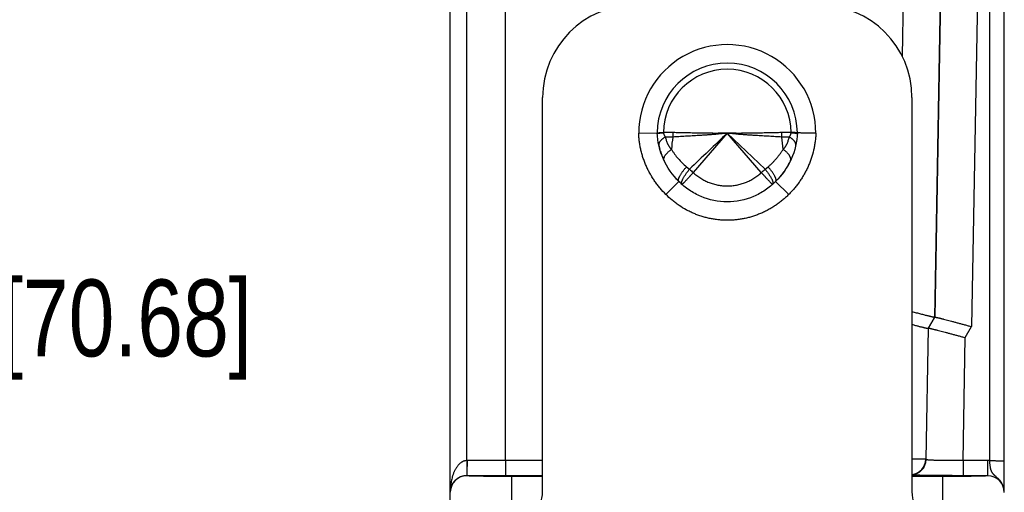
# Model space of a CAD drawing. Header units: inches. Extents: x 0.2 to 16.8, y 0.1 to 10.8.
# Tile 25 of 27: x 8.451 to 10.051, y 8.487 to 9.255. Entities that reach past the tile are written whole.
import ezdxf

# ---------------------------------------------------------------- set-up
doc = ezdxf.new("R2010")
doc.units = ezdxf.units.IN
doc.header["$LTSCALE"] = 0.935
doc.header["$MEASUREMENT"] = 0
doc.layers.get('0').update_dxf_attribs({"linetype": 'CONTINUOUS'})
doc.layers.add('DIMENSIONS', color=7, linetype='CONTINUOUS')
doc.styles.get("Standard").update_dxf_attribs({"font": 'txt', "width": 0.8})
doc.dimstyles.new('DIMSTYLE_1', dxfattribs={"dimtxt": 0.125, "dimasz": 0.18, "dimexe": 0.18, "dimexo": 0.0625, "dimgap": 0.09, "dimtad": 0, "dimtih": 1, "dimtoh": 1, "dimdec": 3, "dimzin": 4, "dimdsep": 46, "dimtxsty": 'STANDARD', "dimblk": '_FILLED', "dimblk1": '_FILLED', "dimblk2": '_FILLED', "dimcen": 0.09, "dimadec": 0, "dimazin": 0, "dimtp": 0.01, "dimtm": 0.01, "dimtfac": 1, "dimtdec": 3, "dimtofl": 0, "dimtmove": 0, "dimatfit": 3, "dimldrblk": '_FILLED', "dimfxl": 1, "dimtolj": 1, "dimtzin": 4, "dimarcsym": 0})

# ---------------------------------------------------------------- blocks, each defined once
blk = doc.blocks.new('_FILLED')
at = {"color": 0, "linetype": 'BYBLOCK'}
blk.add_solid([(0, 0), (-1, 0.1736), (-1, -0.1736)], dxfattribs=at)
blk = doc.blocks.new('*D1')
at = {"layer": 'DIMENSIONS', "color": 2, "linetype": 'CONTINUOUS'}
for p, q in [((9.1786, 10.1618), (8.2757, 10.1618)), ((8.4007, 10.1618), (8.4007, 8.8954)), ((8.4007, 7.3791), (8.4007, 8.6454)), ((9.1882, 7.3791), (8.2757, 7.3791))]:
    blk.add_line(p, q, dxfattribs=at)
at = {"layer": 'DIMENSIONS', "color": 2, "linetype": 'CONTINUOUS', "xscale": 0.18, "yscale": 0.18, "zscale": 0.18}
for p, rotation in [((8.4007, 10.1618), 90), ((8.4007, 7.3791), 270)]:
    blk.add_blockref('_FILLED', p, dxfattribs=dict(at, rotation=rotation))
at = {"layer": 'DIMENSIONS', "color": 2, "linetype": 'CONTINUOUS', "insert": (8.4007, 8.8329), "char_height": 0.125, "width": 1.325, "attachment_point": 2, "line_spacing_factor": 0.9}
blk.add_mtext('2.783{\\Ftxt.shx;\\W1.000000;\\H0.125000; }[70.68]', dxfattribs=at)

msp = doc.modelspace()

# ---------------------------------------------------------------- linework, layer by layer
at = {"color": 7, "linetype": 'CONTINUOUS'}
for p, q in [((10.0271, 8.5385), (10.0271, 10.1618)), ((9.1507, 8.4536), (9.1507, 10.1348)), ((10.0507, 8.487), (10.0507, 10.1382)), ((9.9004, 10.0979), (9.8847, 9.1961)), ((9.9604, 10.098), (9.9373, 8.7713)), ((9.1775, 8.5386), (9.1775, 10.0881)), ((9.2407, 8.5386), (9.2407, 10.0881)), ((9.9609, 10.0881), (9.9379, 8.7718)), ((10.0209, 10.0881), (9.9976, 8.7563)), ((9.3007, 8.4878), (9.3007, 9.1288)), ((9.9007, 9.1288), (9.9007, 8.4878)), ((9.4569, 9.0707), (9.4869, 9.0712)), ((9.497, 9.0719), (9.497, 9.0716)), ((9.5128, 9.0717), (9.497, 9.0716)), ((9.6007, 9.0708), (9.5454, 9.0067)), ((9.6621, 9.0122), (9.6007, 9.0708)), ((9.656, 9.0067), (9.6007, 9.0708)), ((9.7045, 9.0716), (9.6887, 9.0717)), ((9.7045, 9.0716), (9.7045, 9.0719)), ((9.5346, 9.016), (9.5394, 9.0122)), ((9.6621, 9.0122), (9.6669, 9.016)), ((9.5222, 8.9923), (9.501, 8.9711)), ((9.7005, 8.9711), (9.6793, 8.9923)), ((9.927, 8.7535), (9.9373, 8.7713)), ((9.9276, 8.7539), (9.9379, 8.7718)), ((9.9379, 8.7718), (9.9373, 8.7713)), ((9.927, 8.7535), (9.9232, 8.5407)), ((9.9238, 8.5401), (9.9276, 8.7539)), ((9.9276, 8.7539), (9.927, 8.7535)), ((9.9873, 8.7384), (9.9976, 8.7563)), ((9.9838, 8.5386), (9.9873, 8.7384)), ((9.1775, 8.5386), (9.1776, 8.5172)), ((9.3007, 8.5386), (9.178, 8.5386)), ((9.2407, 8.5386), (9.2405, 8.514)), ((9.9232, 8.5407), (9.9008, 8.541)), ((9.9238, 8.5401), (9.9232, 8.5407)), ((10.0237, 8.5386), (9.9838, 8.5386)), ((9.9838, 8.5386), (9.9838, 8.514)), ((10.0237, 8.5386), (10.0237, 8.514)), ((9.1777, 8.514), (9.1777, 8.514)), ((9.3007, 8.514), (9.1777, 8.514)), ((9.2507, 8.4528), (9.2507, 8.5127)), ((9.3007, 8.5127), (9.2507, 8.5127)), ((9.9507, 8.5127), (9.9007, 8.5127)), ((9.9507, 8.4528), (9.9507, 8.5127)), ((10.0237, 8.514), (9.9838, 8.514))]:
    msp.add_line(p, q, dxfattribs=at)
for centre, radius, start, end in [((9.4507, 9.1288), 0.15, 90, 180), ((9.7507, 9.1288), 0.15, 0, 90), ((9.6007, 9.0708), 0.1439, 359.9465, 180.0535), ((9.6007, 9.0708), 0.1139, 0.1866, 179.8134), ((9.6007, 9.0708), 0.1038, 0.6031, 179.3969), ((9.4604, 9.0721), 0.0525, 351.5667, 359.4798), ((26.462, -8.6372), 24.4515, 133.59687, 133.79573), ((9.7411, 9.0721), 0.0525, 180.5196, 188.4331), ((9.676, 9.0365), 0.1661, 170.3085, 177.2269), ((9.5254, 9.0365), 0.1662, 2.7729, 9.6912), ((9.4955, 9.052), 0.00606, 186.7251, 192.8095), ((9.6026, 9.0764), 0.116, 192.8209, 194.5146), ((9.6033, 9.0765), 0.1166, 194.5138, 195.5189), ((9.6039, 9.0767), 0.1173, 195.521, 199.2711), ((9.6042, 9.0768), 0.1176, 199.2694, 199.9077), ((9.706, 9.052), 0.00604, 347.1818, 353.3038), ((9.604, 9.0767), 0.1174, 199.9062, 203.7669), ((9.5029, 9.0282), 0.00525, 199.0126, 205.6727), ((9.5958, 9.0776), 0.1192, 331.1093, 332.907), ((9.6985, 9.0282), 0.00525, 334.3349, 340.9489), ((9.7061, 9.1908), 0.2444, 226.9755, 228.8882), ((9.4957, 9.1905), 0.244, 311.1086, 313.0247), ((9.5934, 9.079), 0.122, 320.1555, 322.8769), ((9.5934, 9.0791), 0.1221, 322.8765, 324.511), ((9.5936, 9.0789), 0.1218, 324.5104, 326.9797), ((9.5941, 9.0786), 0.1212, 326.9799, 328.7195), ((9.5949, 9.0781), 0.1203, 328.7184, 331.1086), ((9.6078, 9.0788), 0.1217, 219.8731, 221.2218), ((9.6071, 9.0782), 0.1208, 221.2175, 225.338), ((9.6025, 9.0718), 0.113, 224.7499, 228.2711), ((9.599, 9.0718), 0.113, 311.7171, 315.2501), ((9.5285, 8.9889), 0.00187, 218.5538, 226.9919), ((9.6033, 9.0727), 0.1142, 228.2868, 228.7639), ((9.5285, 8.9889), 0.00184, 227.0027, 228.2866), ((9.5982, 9.0727), 0.1142, 311.2305, 311.7231), ((9.673, 8.9889), 0.00187, 311.7597, 321.4183), ((9.178, 8.4746), 0.064, 90.0383, 90.4445), ((9.8982, 8.5411), 0.025, 275.7489, 358.9622), ((9.8988, 8.5405), 0.025, 274.3619, 358.9623), ((10.0237, 8.4866), 0.052, 86.2735, 90.0003), ((9.1777, 8.487), 0.027, 89.9952, 177.9336), ((10.0237, 8.487), 0.027, 359.9667, 89.9666), ((10.0237, 8.487), 0.027, 0.1214, 90.005), ((9.1777, 8.487), 0.027, 177.9369, 179.9995), ((9.2507, 8.4878), 0.05, 270, 360), ((9.9507, 8.4878), 0.05, 180, 270)]:
    msp.add_arc(centre, radius, start, end, dxfattribs=at)
for points, knots in [([(9.501, 8.9711), (9.4977, 8.9743), (9.493, 8.9795), (9.4872, 8.9867), (9.4831, 8.9924), (9.4792, 8.9982), (9.4757, 9.0042), (9.4724, 9.0103), (9.4694, 9.0166), (9.4667, 9.0231), (9.4643, 9.0296), (9.4622, 9.0363), (9.4605, 9.043), (9.4591, 9.0499), (9.458, 9.0568), (9.4572, 9.0637), (9.4569, 9.0683), (9.4569, 9.0707)], [0, 0, 0, 0, 0.124972, 0.187473, 0.249976, 0.312478, 0.37498, 0.437482, 0.499985, 0.562487, 0.624989, 0.687491, 0.749993, 0.812495, 0.874996, 0.9375, 1, 1, 1, 1]), ([(9.4869, 9.0712), (9.4869, 9.0712), (9.4869, 9.0712), (9.4869, 9.0712), (9.4869, 9.0712), (9.4869, 9.0712), (9.4869, 9.0712), (9.4869, 9.0712), (9.4869, 9.0712), (9.4869, 9.0712), (9.4869, 9.0712), (9.4869, 9.0712), (9.4869, 9.0712), (9.4869, 9.0712), (9.4869, 9.0712), (9.487, 9.0712), (9.487, 9.0712), (9.4871, 9.0713), (9.4871, 9.0713), (9.4872, 9.0713), (9.4873, 9.0713), (9.4874, 9.0713), (9.4875, 9.0713), (9.4877, 9.0714), (9.4879, 9.0714), (9.4881, 9.0714), (9.4884, 9.0714), (9.4886, 9.0714), (9.489, 9.0715), (9.4895, 9.0715), (9.4902, 9.0716), (9.491, 9.0716), (9.4918, 9.0717), (9.4927, 9.0717), (9.4937, 9.0718), (9.4947, 9.0718), (9.4958, 9.0718), (9.4966, 9.0719), (9.497, 9.0719)], [0, 0, 0, 0, 0.000021, 0.000082, 0.000184, 0.000326, 0.000507, 0.000727, 0.001279, 0.001979, 0.002822, 0.003804, 0.004921, 0.007547, 0.010677, 0.01429, 0.018372, 0.022919, 0.027943, 0.033453, 0.039456, 0.052957, 0.06847, 0.086001, 0.105537, 0.12706, 0.150553, 0.175999, 0.203381, 0.26388, 0.331893, 0.40723, 0.489683, 0.579024, 0.675009, 0.777364, 0.885806, 1, 1, 1, 1]), ([(9.4869, 9.07), (9.4869, 9.07), (9.4869, 9.0701), (9.487, 9.0701), (9.4871, 9.0701), (9.4871, 9.0702), (9.4872, 9.0702), (9.4874, 9.0703), (9.4875, 9.0703), (9.4878, 9.0704), (9.4881, 9.0705), (9.4885, 9.0706), (9.4891, 9.0706), (9.4897, 9.0707), (9.4904, 9.0708), (9.4914, 9.071), (9.4929, 9.0712), (9.4949, 9.0714), (9.4962, 9.0715), (9.497, 9.0716)], [0, 0, 0, 0, 0.004659, 0.010681, 0.018313, 0.027673, 0.03882, 0.051786, 0.066584, 0.083225, 0.122024, 0.16814, 0.221489, 0.281949, 0.349379, 0.42361, 0.591702, 0.784501, 1, 1, 1, 1]), ([(9.5222, 8.9923), (9.5118, 9.0026), (9.4944, 9.0274), (9.4874, 9.0568), (9.4869, 9.0712)], [0, 0, 0, 0, 0.499896, 1, 1, 1, 1]), ([(9.4869, 9.07), (9.4869, 9.07), (9.4869, 9.07), (9.4869, 9.07), (9.4869, 9.07)], [0, 0, 0, 0, 0.241943, 1, 1, 1, 1]), ([(9.497, 9.0716), (9.497, 9.0712), (9.4971, 9.0705), (9.4974, 9.0695), (9.4978, 9.0685), (9.4982, 9.0676), (9.4986, 9.0668), (9.4993, 9.0657), (9.4998, 9.065), (9.5002, 9.0645)], [0, 0, 0, 0, 0.139277, 0.27466, 0.405299, 0.531303, 0.653251, 0.771669, 1, 1, 1, 1]), ([(9.6007, 9.0708), (9.5988, 9.0706), (9.5949, 9.0701), (9.5891, 9.0696), (9.5833, 9.069), (9.5775, 9.0685), (9.5717, 9.0681), (9.566, 9.0677), (9.5603, 9.0673), (9.5528, 9.0668), (9.5436, 9.0663), (9.5329, 9.0657), (9.5224, 9.0651), (9.5156, 9.0647), (9.5123, 9.0644)], [0, 0, 0, 0, 0.066092, 0.132106, 0.197947, 0.263533, 0.32878, 0.393603, 0.457917, 0.521636, 0.646956, 0.768895, 0.886791, 1, 1, 1, 1]), ([(9.6007, 9.0708), (9.5969, 9.0707), (9.5891, 9.0705), (9.5775, 9.0705), (9.5661, 9.0706), (9.5548, 9.0708), (9.5438, 9.071), (9.5332, 9.0713), (9.5229, 9.0715), (9.5161, 9.0716), (9.5128, 9.0717)], [0, 0, 0, 0, 0.132613, 0.264486, 0.394892, 0.523102, 0.648406, 0.770105, 0.88752, 1, 1, 1, 1]), ([(9.6887, 9.0717), (9.6854, 9.0716), (9.6786, 9.0715), (9.6683, 9.0713), (9.6576, 9.071), (9.6467, 9.0708), (9.6354, 9.0706), (9.624, 9.0705), (9.6124, 9.0705), (9.6046, 9.0707), (9.6007, 9.0708)], [0, 0, 0, 0, 0.11248, 0.229895, 0.351594, 0.476898, 0.605108, 0.735514, 0.867387, 1, 1, 1, 1]), ([(9.6892, 9.0644), (9.6859, 9.0647), (9.6791, 9.0651), (9.6686, 9.0657), (9.6579, 9.0663), (9.6487, 9.0668), (9.6412, 9.0673), (9.6355, 9.0677), (9.6298, 9.0681), (9.624, 9.0685), (9.6182, 9.069), (9.6124, 9.0696), (9.6066, 9.0701), (9.6027, 9.0706), (9.6007, 9.0708)], [0, 0, 0, 0, 0.113209, 0.231105, 0.353044, 0.478364, 0.542083, 0.606397, 0.67122, 0.736467, 0.802053, 0.867894, 0.933908, 1, 1, 1, 1]), ([(9.7146, 9.0712), (9.7141, 9.0568), (9.7071, 9.0274), (9.6897, 9.0026), (9.6793, 8.9923)], [0, 0, 0, 0, 0.500104, 1, 1, 1, 1]), ([(9.7446, 9.0707), (9.7446, 9.0683), (9.7443, 9.0637), (9.7435, 9.0568), (9.7424, 9.0499), (9.7405, 9.0408), (9.738, 9.0318), (9.7348, 9.0231), (9.7321, 9.0166), (9.7291, 9.0103), (9.7258, 9.0042), (9.7223, 8.9982), (9.7184, 8.9924), (9.7143, 8.9867), (9.7099, 8.9813), (9.7053, 8.9761), (9.7021, 8.9727), (9.7005, 8.9711)], [0, 0, 0, 0, 0.0625, 0.125004, 0.187505, 0.250008, 0.374977, 0.437479, 0.499981, 0.562484, 0.624986, 0.687488, 0.749991, 0.812493, 0.874995, 0.9375, 1, 1, 1, 1]), ([(9.7013, 9.0645), (9.7015, 9.0648), (9.7019, 9.0653), (9.7024, 9.066), (9.7029, 9.0668), (9.7033, 9.0676), (9.7037, 9.0684), (9.7039, 9.069), (9.7041, 9.0695), (9.7042, 9.07), (9.7043, 9.0705), (9.7044, 9.071), (9.7045, 9.0714), (9.7045, 9.0716)], [0, 0, 0, 0, 0.112954, 0.228361, 0.346731, 0.468662, 0.594691, 0.659408, 0.725312, 0.792422, 0.860693, 0.929973, 1, 1, 1, 1]), ([(9.7146, 9.0712), (9.7146, 9.0712), (9.7146, 9.0712), (9.7146, 9.0712), (9.7146, 9.0712), (9.7146, 9.0712), (9.7146, 9.0712), (9.7146, 9.0712), (9.7146, 9.0712), (9.7146, 9.0712), (9.7146, 9.0712), (9.7146, 9.0712), (9.7146, 9.0712), (9.7145, 9.0712), (9.7145, 9.0712), (9.7145, 9.0712), (9.7144, 9.0712), (9.7144, 9.0713), (9.7143, 9.0713), (9.7141, 9.0713), (9.714, 9.0713), (9.7138, 9.0713), (9.7136, 9.0714), (9.7134, 9.0714), (9.713, 9.0714), (9.7126, 9.0715), (9.712, 9.0715), (9.7113, 9.0716), (9.7105, 9.0716), (9.7097, 9.0717), (9.7089, 9.0717), (9.7083, 9.0718), (9.7078, 9.0718), (9.7073, 9.0718), (9.7068, 9.0719), (9.7062, 9.0719), (9.7055, 9.0719), (9.7049, 9.0719), (9.7045, 9.0719)], [0, 0, 0, 0, 0.000026, 0.000088, 0.000187, 0.000322, 0.0007, 0.00122, 0.00188, 0.002677, 0.003611, 0.004677, 0.007203, 0.010243, 0.013785, 0.017821, 0.022346, 0.027364, 0.038894, 0.052427, 0.067971, 0.085526, 0.105079, 0.126617, 0.150124, 0.202984, 0.263524, 0.331584, 0.406959, 0.489446, 0.578861, 0.626111, 0.67499, 0.725435, 0.777398, 0.830864, 0.885817, 1, 1, 1, 1]), ([(9.7045, 9.0716), (9.7053, 9.0715), (9.7066, 9.0714), (9.7086, 9.0712), (9.7101, 9.071), (9.7111, 9.0708), (9.7118, 9.0707), (9.7124, 9.0706), (9.7129, 9.0706), (9.7134, 9.0705), (9.7137, 9.0704), (9.714, 9.0703), (9.7141, 9.0703), (9.7142, 9.0702), (9.7144, 9.0702), (9.7144, 9.0701), (9.7145, 9.0701), (9.7146, 9.0701), (9.7146, 9.07), (9.7146, 9.07)], [0, 0, 0, 0, 0.215653, 0.408563, 0.576725, 0.650974, 0.71841, 0.778864, 0.832195, 0.878281, 0.917037, 0.933651, 0.948421, 0.961355, 0.972468, 0.981792, 0.989386, 0.995371, 1, 1, 1, 1]), ([(9.7446, 9.0707), (9.7444, 9.0707), (9.7439, 9.0707), (9.7432, 9.0706), (9.7426, 9.0706), (9.7421, 9.0706), (9.7417, 9.0706), (9.7413, 9.0706), (9.7408, 9.0706), (9.7402, 9.0706), (9.7395, 9.0707), (9.7389, 9.0707), (9.7384, 9.0707), (9.738, 9.0707), (9.7371, 9.0708), (9.7362, 9.0708), (9.7352, 9.0708), (9.7343, 9.0708), (9.7334, 9.0708), (9.7325, 9.0708), (9.7316, 9.0709), (9.7305, 9.0709), (9.7292, 9.0709), (9.728, 9.0709), (9.7268, 9.071), (9.7253, 9.071), (9.7235, 9.071), (9.7215, 9.071), (9.7198, 9.0711), (9.7183, 9.0711), (9.717, 9.0711), (9.7161, 9.0711), (9.7156, 9.0712), (9.7152, 9.0712), (9.715, 9.0712), (9.7148, 9.0712), (9.7147, 9.0712), (9.7146, 9.0712)], [0, 0, 0, 0, 0.024527, 0.049056, 0.073562, 0.085796, 0.098013, 0.110211, 0.122392, 0.146704, 0.17094, 0.195079, 0.207103, 0.219094, 0.242972, 0.29027, 0.313665, 0.33687, 0.38266, 0.405216, 0.427528, 0.471367, 0.514071, 0.555537, 0.595665, 0.634359, 0.707073, 0.77298, 0.831444, 0.881902, 0.923866, 0.956932, 0.970026, 0.980782, 0.989175, 0.995184, 1, 1, 1, 1]), ([(9.7146, 9.07), (9.7146, 9.07), (9.7146, 9.07), (9.7146, 9.07), (9.7146, 9.07)], [0, 0, 0, 0, 0.262436, 1, 1, 1, 1]), ([(9.5002, 9.0645), (9.4993, 9.0641), (9.4981, 9.0633), (9.4965, 9.0622), (9.4954, 9.0614), (9.4944, 9.0606), (9.4935, 9.0597), (9.4927, 9.0589), (9.4919, 9.058), (9.4913, 9.0571), (9.4905, 9.056), (9.49, 9.0549), (9.4896, 9.0537), (9.4895, 9.0529), (9.4894, 9.0521), (9.4894, 9.0515), (9.4895, 9.0513)], [0, 0, 0, 0, 0.165257, 0.243825, 0.319479, 0.392114, 0.461646, 0.528024, 0.591239, 0.651326, 0.708373, 0.813895, 0.862983, 0.91005, 0.95555, 1, 1, 1, 1]), ([(9.5002, 9.0645), (9.5004, 9.0636), (9.5008, 9.0617), (9.5016, 9.0589), (9.5026, 9.0562), (9.5035, 9.0541), (9.5043, 9.0524), (9.505, 9.0511), (9.5057, 9.0499), (9.5063, 9.0489), (9.5069, 9.0482), (9.5073, 9.0476), (9.5077, 9.047), (9.5083, 9.0463), (9.5091, 9.0454), (9.5097, 9.0448), (9.5101, 9.0445)], [0, 0, 0, 0, 0.128687, 0.255985, 0.381952, 0.506741, 0.56877, 0.630607, 0.692297, 0.753874, 0.784635, 0.815384, 0.846131, 0.876878, 0.938384, 1, 1, 1, 1]), ([(9.5123, 9.0644), (9.5112, 9.0644), (9.5097, 9.0643), (9.5076, 9.0643), (9.5061, 9.0643), (9.5046, 9.0643), (9.5026, 9.0644), (9.5011, 9.0645), (9.5002, 9.0645)], [0, 0, 0, 0, 0.259207, 0.386486, 0.512221, 0.636425, 0.759111, 1, 1, 1, 1]), ([(9.7013, 9.0645), (9.7004, 9.0645), (9.6989, 9.0644), (9.6969, 9.0643), (9.6954, 9.0643), (9.6939, 9.0643), (9.6918, 9.0643), (9.6903, 9.0644), (9.6892, 9.0644)], [0, 0, 0, 0, 0.240889, 0.363574, 0.487779, 0.613514, 0.740793, 1, 1, 1, 1]), ([(9.6914, 9.0445), (9.6918, 9.0448), (9.6924, 9.0454), (9.6932, 9.0463), (9.6938, 9.047), (9.6944, 9.0478), (9.695, 9.0487), (9.6958, 9.0499), (9.6965, 9.0511), (9.6971, 9.0524), (9.698, 9.0541), (9.6989, 9.0562), (9.6999, 9.0589), (9.7007, 9.0617), (9.7011, 9.0636), (9.7013, 9.0645)], [0, 0, 0, 0, 0.061615, 0.123124, 0.153871, 0.184617, 0.246124, 0.307701, 0.369391, 0.431229, 0.493258, 0.618049, 0.744016, 0.871314, 1, 1, 1, 1]), ([(9.712, 9.0513), (9.7121, 9.0515), (9.7121, 9.0521), (9.712, 9.0529), (9.7119, 9.0537), (9.7115, 9.0549), (9.7109, 9.056), (9.7102, 9.0571), (9.7096, 9.058), (9.7088, 9.0589), (9.708, 9.0597), (9.7071, 9.0606), (9.7061, 9.0614), (9.705, 9.0622), (9.7034, 9.0633), (9.7022, 9.0641), (9.7013, 9.0645)], [0, 0, 0, 0, 0.044448, 0.089947, 0.137015, 0.186103, 0.291628, 0.348675, 0.408764, 0.47198, 0.538359, 0.607892, 0.680528, 0.756182, 0.83475, 1, 1, 1, 1]), ([(9.498, 9.0265), (9.4979, 9.0268), (9.4977, 9.0274), (9.4977, 9.0283), (9.4977, 9.0293), (9.4979, 9.0303), (9.4983, 9.0314), (9.4987, 9.0326), (9.4993, 9.0337), (9.5001, 9.0349), (9.5009, 9.0361), (9.5019, 9.0373), (9.503, 9.0385), (9.5042, 9.0397), (9.5056, 9.041), (9.507, 9.0422), (9.5085, 9.0434), (9.5095, 9.0441), (9.5101, 9.0445)], [0, 0, 0, 0, 0.039526, 0.080544, 0.123809, 0.16992, 0.219322, 0.272314, 0.329077, 0.389687, 0.454135, 0.522345, 0.594181, 0.669459, 0.747953, 0.829402, 0.913533, 1, 1, 1, 1]), ([(9.5101, 9.0445), (9.5109, 9.0432), (9.5125, 9.0406), (9.516, 9.0355), (9.5209, 9.0294), (9.5274, 9.0224), (9.5321, 9.0181), (9.5346, 9.016)], [0, 0, 0, 0, 0.120868, 0.243051, 0.49109, 0.743639, 1, 1, 1, 1]), ([(9.6669, 9.016), (9.6681, 9.0171), (9.6706, 9.0192), (9.674, 9.0225), (9.6774, 9.0259), (9.6805, 9.0295), (9.6835, 9.0331), (9.6863, 9.0368), (9.689, 9.0406), (9.6906, 9.0432), (9.6914, 9.0445)], [0, 0, 0, 0, 0.128613, 0.256377, 0.38318, 0.508938, 0.633565, 0.756987, 0.879151, 1, 1, 1, 1]), ([(9.7035, 9.0265), (9.7036, 9.0268), (9.7038, 9.0274), (9.7038, 9.0283), (9.7038, 9.0293), (9.7036, 9.0303), (9.7032, 9.0314), (9.7028, 9.0325), (9.7022, 9.0337), (9.7014, 9.0349), (9.7006, 9.0361), (9.6996, 9.0373), (9.6985, 9.0385), (9.6973, 9.0397), (9.6959, 9.041), (9.6945, 9.0422), (9.693, 9.0434), (9.6919, 9.0441), (9.6914, 9.0445)], [0, 0, 0, 0, 0.039527, 0.080543, 0.123804, 0.169911, 0.219307, 0.272295, 0.329054, 0.389661, 0.454108, 0.522318, 0.594155, 0.669436, 0.747934, 0.829389, 0.913526, 1, 1, 1, 1]), ([(9.5222, 8.9923), (9.5221, 8.9924), (9.522, 8.9926), (9.5218, 8.9929), (9.5216, 8.9933), (9.5215, 8.9937), (9.5215, 8.9941), (9.5215, 8.9946), (9.5215, 8.9951), (9.5215, 8.9957), (9.5217, 8.9962), (9.5218, 8.9969), (9.522, 8.9975), (9.5223, 8.9982), (9.5225, 8.9989), (9.523, 8.9999), (9.5236, 9.0012), (9.5246, 9.0029), (9.5256, 9.0046), (9.5268, 9.0065), (9.5282, 9.0083), (9.5296, 9.0102), (9.5312, 9.0122), (9.5329, 9.0141), (9.534, 9.0154), (9.5346, 9.016)], [0, 0, 0, 0, 0.013159, 0.026568, 0.040502, 0.055234, 0.071017, 0.088037, 0.106402, 0.126188, 0.147451, 0.170228, 0.19454, 0.220388, 0.247765, 0.276654, 0.338848, 0.406687, 0.479791, 0.557707, 0.639923, 0.725877, 0.814965, 0.906565, 1, 1, 1, 1]), ([(9.5271, 8.9877), (9.527, 8.9878), (9.5269, 8.988), (9.5267, 8.9883), (9.5266, 8.9887), (9.5266, 8.9891), (9.5265, 8.9896), (9.5265, 8.99), (9.5266, 8.9906), (9.5267, 8.9911), (9.5268, 8.9917), (9.527, 8.9924), (9.5272, 8.993), (9.5276, 8.994), (9.5281, 8.9953), (9.5289, 8.9969), (9.5298, 8.9986), (9.5308, 9.0004), (9.532, 9.0022), (9.5333, 9.0042), (9.5347, 9.0061), (9.5362, 9.0082), (9.5377, 9.0102), (9.5388, 9.0115), (9.5394, 9.0122)], [0, 0, 0, 0, 0.011951, 0.024535, 0.038012, 0.05259, 0.068426, 0.085633, 0.104291, 0.12445, 0.146143, 0.169383, 0.19417, 0.220494, 0.27766, 0.340643, 0.409101, 0.482616, 0.56071, 0.642853, 0.728474, 0.816963, 0.907695, 1, 1, 1, 1]), ([(9.5454, 9.0067), (9.5452, 9.0064), (9.5446, 9.0057), (9.5437, 9.0048), (9.5428, 9.0038), (9.542, 9.0029), (9.5411, 9.0019), (9.54, 9.0007), (9.5387, 8.9992), (9.5371, 8.9976), (9.5357, 8.996), (9.5343, 8.9945), (9.533, 8.9931), (9.5318, 8.9919), (9.5308, 8.9908), (9.53, 8.99), (9.5294, 8.9894), (9.529, 8.989), (9.5287, 8.9887), (9.5284, 8.9884), (9.5281, 8.9881), (9.5279, 8.9879), (9.5277, 8.9878), (9.5276, 8.9877), (9.5275, 8.9876), (9.5275, 8.9876), (9.5274, 8.9875), (9.5274, 8.9875), (9.5273, 8.9875), (9.5273, 8.9875)], [0, 0, 0, 0, 0.049633, 0.09892, 0.147749, 0.19602, 0.243643, 0.290529, 0.381719, 0.468875, 0.551319, 0.62841, 0.699549, 0.764181, 0.821803, 0.871968, 0.894132, 0.914293, 0.932412, 0.948457, 0.962399, 0.974212, 0.983877, 0.987902, 0.991387, 0.994336, 0.996751, 0.998637, 1, 1, 1, 1]), ([(9.5454, 9.0067), (9.5473, 9.005), (9.5512, 9.0018), (9.5564, 8.9981), (9.5608, 8.9955), (9.5641, 8.9937), (9.5676, 8.9921), (9.5722, 8.9901), (9.577, 8.9885), (9.5819, 8.9872), (9.5869, 8.9861), (9.5931, 8.9852), (9.5995, 8.9849), (9.6045, 8.985), (9.6083, 8.9853), (9.6121, 8.9857), (9.6159, 8.9864), (9.6196, 8.9872), (9.6233, 8.9882), (9.6269, 8.9893), (9.6304, 8.9906), (9.6339, 8.9921), (9.6374, 8.9937), (9.6407, 8.9955), (9.6451, 8.9981), (9.6503, 9.0018), (9.6542, 9.005), (9.656, 9.0067)], [0, 0, 0, 0, 0.062481, 0.124964, 0.156214, 0.187465, 0.218717, 0.249971, 0.312463, 0.343719, 0.374976, 0.437475, 0.499974, 0.531232, 0.562491, 0.593749, 0.625007, 0.656264, 0.68752, 0.718775, 0.750029, 0.781282, 0.812535, 0.843786, 0.875036, 0.937519, 1, 1, 1, 1]), ([(9.6742, 8.9875), (9.6742, 8.9875), (9.6741, 8.9875), (9.6741, 8.9875), (9.674, 8.9876), (9.674, 8.9876), (9.6739, 8.9877), (9.6738, 8.9878), (9.6736, 8.9879), (9.6734, 8.9881), (9.6731, 8.9884), (9.6728, 8.9887), (9.6725, 8.989), (9.6721, 8.9894), (9.6715, 8.99), (9.6707, 8.9908), (9.6697, 8.9919), (9.6685, 8.9931), (9.6672, 8.9945), (9.6658, 8.996), (9.6643, 8.9976), (9.6628, 8.9992), (9.6615, 9.0007), (9.6604, 9.0019), (9.6595, 9.0029), (9.6587, 9.0038), (9.6578, 9.0048), (9.6569, 9.0057), (9.6563, 9.0064), (9.656, 9.0067)], [0, 0, 0, 0, 0.001363, 0.003248, 0.005662, 0.008611, 0.012096, 0.01612, 0.025785, 0.037598, 0.051539, 0.067584, 0.085703, 0.105863, 0.128027, 0.178192, 0.235814, 0.300447, 0.371585, 0.448677, 0.531122, 0.618279, 0.709469, 0.756355, 0.803979, 0.85225, 0.901079, 0.950367, 1, 1, 1, 1]), ([(9.6621, 9.0122), (9.6627, 9.0115), (9.6638, 9.0102), (9.6653, 9.0082), (9.6668, 9.0061), (9.6682, 9.0042), (9.6695, 9.0022), (9.6707, 9.0004), (9.6717, 8.9986), (9.6726, 8.9969), (9.6734, 8.9953), (9.6739, 8.994), (9.6743, 8.993), (9.6745, 8.9924), (9.6747, 8.9917), (9.6748, 8.9911), (9.6749, 8.9906), (9.675, 8.99), (9.675, 8.9896), (9.6749, 8.9891), (9.6749, 8.9887), (9.6748, 8.9883), (9.6746, 8.988), (9.6745, 8.9878), (9.6744, 8.9877)], [0, 0, 0, 0, 0.092305, 0.183036, 0.271524, 0.357145, 0.439287, 0.517381, 0.590895, 0.659352, 0.722335, 0.7795, 0.805825, 0.830612, 0.853852, 0.875544, 0.895704, 0.914362, 0.931569, 0.947406, 0.961985, 0.975462, 0.988048, 1, 1, 1, 1]), ([(9.6793, 8.9923), (9.6794, 8.9924), (9.6795, 8.9926), (9.6797, 8.9929), (9.6798, 8.9932), (9.68, 8.9938), (9.68, 8.9944), (9.68, 8.9951), (9.6799, 8.9956), (9.6798, 8.9962), (9.6797, 8.9968), (9.6795, 8.9975), (9.6792, 8.9981), (9.6789, 8.9988), (9.6785, 8.9999), (9.6778, 9.0012), (9.6769, 9.0028), (9.6759, 9.0046), (9.6746, 9.0064), (9.6733, 9.0083), (9.6718, 9.0102), (9.6703, 9.0121), (9.6686, 9.0141), (9.6675, 9.0154), (9.6669, 9.016)], [0, 0, 0, 0, 0.012583, 0.025555, 0.039223, 0.053818, 0.086367, 0.104621, 0.124316, 0.14551, 0.168237, 0.192514, 0.218344, 0.245719, 0.274622, 0.336888, 0.404854, 0.478133, 0.556264, 0.638729, 0.72496, 0.814345, 0.906252, 1, 1, 1, 1]), ([(9.6793, 8.9923), (9.6741, 8.9871), (9.6628, 8.9777), (9.6372, 8.9637), (9.6007, 8.9562), (9.5643, 8.9637), (9.5387, 8.9777), (9.5274, 8.9871), (9.5222, 8.9923)], [0, 0, 0, 0, 0.125422, 0.250581, 0.5, 0.749419, 0.874578, 1, 1, 1, 1]), ([(9.5273, 8.9875), (9.5273, 8.9875), (9.5273, 8.9875), (9.5273, 8.9875), (9.5273, 8.9875), (9.5273, 8.9875)], [0, 0, 0, 0, 0.344331, 0.62013, 1, 1, 1, 1]), ([(9.6742, 8.9875), (9.6742, 8.9875), (9.6742, 8.9875), (9.6742, 8.9875), (9.6742, 8.9875), (9.6742, 8.9875)], [0, 0, 0, 0, 0.379703, 0.655545, 1, 1, 1, 1]), ([(9.7005, 8.9711), (9.6988, 8.9694), (9.6955, 8.9662), (9.6903, 8.9617), (9.6848, 8.9574), (9.6792, 8.9533), (9.6733, 8.9496), (9.6673, 8.9461), (9.6622, 8.9435), (9.658, 8.9415), (9.6537, 8.9397), (9.6484, 8.9376), (9.6418, 8.9353), (9.6351, 8.9335), (9.6283, 8.9319), (9.6215, 8.9307), (9.6146, 8.9298), (9.6077, 8.9293), (9.6007, 8.9291), (9.5938, 8.9293), (9.5869, 8.9298), (9.58, 8.9307), (9.5732, 8.9319), (9.5664, 8.9334), (9.5597, 8.9353), (9.5531, 8.9375), (9.5467, 8.9401), (9.5404, 8.9429), (9.5321, 8.9472), (9.5242, 8.952), (9.5167, 8.9574), (9.5094, 8.9631), (9.5043, 8.9678), (9.501, 8.9711)], [0, 0, 0, 0, 0.03125, 0.062503, 0.093753, 0.125004, 0.156255, 0.187507, 0.218758, 0.234384, 0.250011, 0.281262, 0.312513, 0.343764, 0.375015, 0.406266, 0.437517, 0.468768, 0.50002, 0.531271, 0.562522, 0.593773, 0.625024, 0.656275, 0.687526, 0.718777, 0.750028, 0.781279, 0.81253, 0.875014, 0.906265, 0.937515, 1, 1, 1, 1]), ([(9.9373, 8.7713), (9.9373, 8.7713), (9.9373, 8.7713), (9.9372, 8.7713), (9.9372, 8.7713), (9.9372, 8.7713), (9.9371, 8.7713), (9.937, 8.7713), (9.9369, 8.7713), (9.9368, 8.7714), (9.9366, 8.7714), (9.9364, 8.7714), (9.9361, 8.7715), (9.9356, 8.7716), (9.935, 8.7717), (9.9344, 8.7718), (9.9337, 8.772), (9.933, 8.7722), (9.9321, 8.7724), (9.9312, 8.7726), (9.9302, 8.7728), (9.9288, 8.7732), (9.9268, 8.7737), (9.9242, 8.7743), (9.9215, 8.775), (9.9185, 8.7758), (9.9152, 8.7766), (9.9118, 8.7775), (9.9083, 8.7785), (9.9046, 8.7795), (9.902, 8.7802), (9.9008, 8.7805)], [0, 0, 0, 0, 0.000359, 0.000827, 0.001417, 0.002133, 0.003956, 0.00631, 0.009199, 0.012626, 0.016591, 0.021092, 0.031702, 0.044442, 0.059293, 0.076233, 0.095235, 0.116267, 0.139297, 0.164288, 0.191201, 0.219994, 0.28304, 0.353041, 0.429584, 0.512225, 0.600498, 0.693919, 0.791986, 0.894187, 1, 1, 1, 1]), ([(9.9379, 8.7718), (9.9379, 8.7718), (9.9379, 8.7718), (9.9379, 8.7718), (9.938, 8.7718), (9.938, 8.7718), (9.9381, 8.7718), (9.9383, 8.7718), (9.9385, 8.7718), (9.9387, 8.7717), (9.939, 8.7717), (9.9393, 8.7716), (9.9396, 8.7715), (9.9401, 8.7714), (9.9408, 8.7713), (9.9418, 8.7711), (9.9429, 8.7708), (9.9442, 8.7705), (9.9455, 8.7702), (9.947, 8.7698), (9.9486, 8.7694), (9.9503, 8.769), (9.9528, 8.7683), (9.9562, 8.7674), (9.9605, 8.7663), (9.9652, 8.7651), (9.9702, 8.7638), (9.9754, 8.7624), (9.9808, 8.7609), (9.9863, 8.7594), (9.9919, 8.7578), (9.9957, 8.7568), (9.9976, 8.7563)], [0, 0, 0, 0, 0.000311, 0.00075, 0.001328, 0.002051, 0.003941, 0.006429, 0.009517, 0.013205, 0.01749, 0.022372, 0.027846, 0.033908, 0.047781, 0.063951, 0.082371, 0.102986, 0.125739, 0.150564, 0.177392, 0.206148, 0.236754, 0.303188, 0.376002, 0.454464, 0.537813, 0.625265, 0.716021, 0.809273, 0.904205, 1, 1, 1, 1]), ([(9.9008, 8.7599), (9.9026, 8.7594), (9.9054, 8.7587), (9.9089, 8.7577), (9.9114, 8.7571), (9.9137, 8.7565), (9.9158, 8.756), (9.9178, 8.7555), (9.9196, 8.755), (9.9212, 8.7546), (9.9225, 8.7543), (9.9234, 8.7541), (9.9239, 8.754), (9.9245, 8.7539), (9.925, 8.7538), (9.9254, 8.7537), (9.9258, 8.7536), (9.9261, 8.7536), (9.9264, 8.7535), (9.9266, 8.7535), (9.9267, 8.7535), (9.9268, 8.7535), (9.9268, 8.7535), (9.9269, 8.7535), (9.9269, 8.7535), (9.927, 8.7535), (9.927, 8.7535)], [0, 0, 0, 0, 0.214563, 0.31437, 0.408686, 0.497145, 0.579397, 0.655111, 0.723973, 0.785695, 0.840014, 0.864322, 0.886694, 0.907105, 0.925533, 0.941958, 0.956363, 0.968732, 0.979056, 0.987328, 0.990694, 0.993548, 0.995894, 0.997737, 0.999093, 1, 1, 1, 1]), ([(9.9276, 8.7539), (9.9276, 8.7539), (9.9276, 8.7539), (9.9276, 8.7539), (9.9277, 8.7539), (9.9277, 8.7539), (9.9278, 8.7539), (9.928, 8.7539), (9.9282, 8.7539), (9.9284, 8.7539), (9.9287, 8.7538), (9.929, 8.7538), (9.9293, 8.7537), (9.9298, 8.7536), (9.9305, 8.7534), (9.9315, 8.7532), (9.9326, 8.7529), (9.9338, 8.7526), (9.9352, 8.7523), (9.9367, 8.7519), (9.9383, 8.7515), (9.94, 8.7511), (9.9425, 8.7505), (9.9459, 8.7496), (9.9502, 8.7485), (9.9549, 8.7472), (9.9599, 8.7459), (9.9651, 8.7445), (9.9704, 8.743), (9.976, 8.7415), (9.9816, 8.74), (9.9854, 8.7389), (9.9873, 8.7384)], [0, 0, 0, 0, 0.000311, 0.00075, 0.001328, 0.002051, 0.003941, 0.006429, 0.009517, 0.013205, 0.01749, 0.022372, 0.027846, 0.033908, 0.047781, 0.063951, 0.082371, 0.102986, 0.125739, 0.150564, 0.177392, 0.206148, 0.236754, 0.303188, 0.376002, 0.454464, 0.537813, 0.625265, 0.716021, 0.809273, 0.904205, 1, 1, 1, 1]), ([(9.1775, 8.5386), (9.1768, 8.5386), (9.1757, 8.5385), (9.1744, 8.5382), (9.1734, 8.5379), (9.1724, 8.5376), (9.1714, 8.5372), (9.1705, 8.5367), (9.1696, 8.5362), (9.1687, 8.5357), (9.1676, 8.5349), (9.1663, 8.5339), (9.1648, 8.5325), (9.1635, 8.531), (9.1623, 8.5295), (9.1611, 8.5279), (9.1601, 8.5263), (9.1591, 8.5246), (9.1582, 8.5229), (9.1573, 8.5211), (9.1566, 8.5194), (9.1559, 8.5176), (9.1552, 8.5158), (9.1546, 8.514), (9.154, 8.5122), (9.1534, 8.5098), (9.1526, 8.5067), (9.1517, 8.5017), (9.1509, 8.4955), (9.1507, 8.4904), (9.1507, 8.4879)], [0, 0, 0, 0, 0.034046, 0.051014, 0.067914, 0.084733, 0.101461, 0.118098, 0.134637, 0.151082, 0.167435, 0.199879, 0.232021, 0.263903, 0.295561, 0.327022, 0.35832, 0.389484, 0.420527, 0.451459, 0.482301, 0.513068, 0.54377, 0.574411, 0.604997, 0.635537, 0.696496, 0.757339, 0.878752, 1, 1, 1, 1]), ([(9.178, 8.5386), (9.178, 8.5375), (9.178, 8.5354), (9.178, 8.5327), (9.178, 8.5306), (9.1779, 8.5291), (9.1779, 8.5276), (9.1779, 8.5262), (9.1779, 8.5251), (9.1779, 8.5242), (9.1779, 8.5233), (9.1779, 8.5225), (9.1779, 8.5217), (9.1779, 8.5209), (9.1778, 8.52), (9.1778, 8.519), (9.1777, 8.5181), (9.1776, 8.5175), (9.1776, 8.5172)], [0, 0, 0, 0, 0.151805, 0.30068, 0.373229, 0.444103, 0.513002, 0.579634, 0.643713, 0.674711, 0.70497, 0.763145, 0.791002, 0.818, 0.869312, 0.916867, 0.960487, 1, 1, 1, 1]), ([(9.9838, 8.5386), (9.9819, 8.5386), (9.978, 8.5386), (9.9723, 8.5385), (9.9666, 8.5386), (9.9612, 8.5386), (9.9559, 8.5386), (9.9509, 8.5387), (9.9462, 8.5387), (9.9419, 8.5388), (9.9385, 8.5389), (9.936, 8.539), (9.9343, 8.5391), (9.9327, 8.5391), (9.9313, 8.5392), (9.9299, 8.5393), (9.9287, 8.5394), (9.9277, 8.5394), (9.9267, 8.5395), (9.9259, 8.5396), (9.9253, 8.5397), (9.9249, 8.5397), (9.9246, 8.5398), (9.9244, 8.5398), (9.9242, 8.5399), (9.9241, 8.5399), (9.924, 8.5399), (9.9239, 8.54), (9.9239, 8.54), (9.9239, 8.54), (9.9239, 8.54), (9.9238, 8.5401)], [0, 0, 0, 0, 0.096883, 0.192853, 0.287005, 0.378449, 0.466322, 0.549795, 0.62808, 0.70044, 0.766195, 0.796401, 0.824729, 0.851115, 0.875498, 0.89782, 0.918031, 0.936086, 0.951944, 0.965573, 0.976946, 0.981781, 0.986047, 0.989744, 0.992874, 0.995442, 0.997461, 0.998271, 0.998957, 0.999527, 1, 1, 1, 1]), ([(10.0507, 8.487), (10.0507, 8.4883), (10.0506, 8.491), (10.0499, 8.4942), (10.0491, 8.4967), (10.0481, 8.4991), (10.0467, 8.502), (10.0448, 8.5047), (10.0434, 8.5065), (10.0426, 8.5074), (10.0417, 8.5083), (10.0406, 8.5095), (10.0393, 8.5107), (10.0382, 8.5117), (10.0373, 8.5125), (10.0366, 8.5131), (10.0359, 8.5137), (10.0353, 8.5142), (10.0348, 8.5147), (10.0344, 8.5151), (10.034, 8.5155), (10.0335, 8.5159), (10.033, 8.5165), (10.0325, 8.5171), (10.032, 8.5177), (10.0315, 8.5184), (10.0311, 8.519), (10.0307, 8.5197), (10.0303, 8.5204), (10.03, 8.5211), (10.0297, 8.5219), (10.0294, 8.5226), (10.0292, 8.5234), (10.0289, 8.5242), (10.0287, 8.5254), (10.0284, 8.5268), (10.0281, 8.5286), (10.0278, 8.5305), (10.0276, 8.5325), (10.0274, 8.5344), (10.0273, 8.5365), (10.0272, 8.5378), (10.0271, 8.5385)], [0, 0, 0, 0, 0.066991, 0.133887, 0.167288, 0.200621, 0.266944, 0.332715, 0.365304, 0.381491, 0.39759, 0.429472, 0.460839, 0.491623, 0.506787, 0.521776, 0.536566, 0.551128, 0.565418, 0.572449, 0.579405, 0.593129, 0.606672, 0.620084, 0.633378, 0.64658, 0.659742, 0.672923, 0.686189, 0.699606, 0.713222, 0.727066, 0.741164, 0.755535, 0.770192, 0.80038, 0.831683, 0.863997, 0.897176, 0.931038, 0.965386, 1, 1, 1, 1]), ([(10.0271, 8.5385), (10.0279, 8.5385), (10.0294, 8.5385), (10.0317, 8.5385), (10.034, 8.5385), (10.0361, 8.5385), (10.0382, 8.5384), (10.0402, 8.5384), (10.0421, 8.5384), (10.0438, 8.5384), (10.0451, 8.5383), (10.0461, 8.5383), (10.0468, 8.5383), (10.0474, 8.5383), (10.0479, 8.5383), (10.0485, 8.5383), (10.0489, 8.5382), (10.0493, 8.5382), (10.0497, 8.5382), (10.05, 8.5382), (10.0503, 8.5382), (10.0505, 8.5381), (10.0506, 8.5381), (10.0506, 8.5381), (10.0507, 8.5381), (10.0507, 8.5381), (10.0507, 8.5381), (10.0507, 8.5381), (10.0507, 8.5381), (10.0507, 8.5381), (10.0507, 8.5381)], [0, 0, 0, 0, 0.097943, 0.194949, 0.290073, 0.382407, 0.471059, 0.555175, 0.633948, 0.706617, 0.772485, 0.802668, 0.830918, 0.857168, 0.881354, 0.90342, 0.923311, 0.940981, 0.956387, 0.969495, 0.980273, 0.9887, 0.992028, 0.994765, 0.996912, 0.997766, 0.998476, 0.999044, 0.999477, 1, 1, 1, 1]), ([(9.1777, 8.514), (9.1774, 8.514), (9.1767, 8.514), (9.1756, 8.514), (9.1746, 8.5139), (9.1732, 8.5137), (9.1716, 8.5134), (9.1698, 8.5129), (9.1681, 8.5123), (9.1665, 8.5117), (9.165, 8.511), (9.1636, 8.5102), (9.1624, 8.5094), (9.1612, 8.5086), (9.1602, 8.5078), (9.1589, 8.5066), (9.1577, 8.5054), (9.1566, 8.5042), (9.1557, 8.503), (9.1546, 8.5015), (9.1535, 8.4996), (9.1527, 8.4977), (9.1519, 8.4957), (9.1514, 8.4938), (9.151, 8.4918), (9.1508, 8.4899), (9.1507, 8.4886), (9.1507, 8.4879)], [0, 0, 0, 0, 0.02545, 0.050781, 0.075901, 0.100624, 0.148562, 0.194352, 0.237812, 0.278894, 0.317843, 0.355005, 0.390518, 0.424436, 0.457027, 0.488514, 0.548461, 0.57714, 0.60511, 0.659187, 0.711182, 0.761553, 0.81066, 0.85879, 0.906237, 0.953254, 1, 1, 1, 1]), ([(9.1776, 8.5172), (9.1776, 8.5172), (9.1776, 8.517), (9.1776, 8.5169), (9.1777, 8.5167), (9.1777, 8.5165), (9.1777, 8.5164), (9.1778, 8.5162), (9.1778, 8.5161), (9.1778, 8.516), (9.1778, 8.5159), (9.1778, 8.5158), (9.1778, 8.5156), (9.1778, 8.5155), (9.1778, 8.5154), (9.1778, 8.5152), (9.1778, 8.5151), (9.1778, 8.5149), (9.1779, 8.5148), (9.1779, 8.5147), (9.1779, 8.5146), (9.1779, 8.5146), (9.1779, 8.5145), (9.1779, 8.5144), (9.178, 8.5144), (9.178, 8.5143), (9.178, 8.5142), (9.1779, 8.5142), (9.1779, 8.5142), (9.1779, 8.5142), (9.1779, 8.5141), (9.1779, 8.5141), (9.1778, 8.5141), (9.1778, 8.5141), (9.1778, 8.5141), (9.1777, 8.5141), (9.1777, 8.5141), (9.1777, 8.5141), (9.1777, 8.5141), (9.1777, 8.5141), (9.1777, 8.514), (9.1777, 8.514)], [0, 0, 0, 0, 0.055272, 0.109295, 0.162344, 0.214326, 0.264917, 0.313705, 0.33731, 0.360358, 0.404898, 0.447565, 0.48851, 0.527801, 0.565442, 0.601399, 0.635642, 0.698999, 0.728172, 0.755732, 0.781754, 0.80633, 0.829402, 0.850689, 0.869904, 0.886956, 0.902295, 0.909762, 0.917445, 0.925544, 0.934047, 0.951749, 0.960584, 0.969109, 0.977083, 0.984254, 0.990368, 0.99517, 0.998416, 0.999403, 1, 1, 1, 1]), ([(9.2507, 8.5127), (9.2484, 8.5127), (9.2436, 8.5127), (9.2365, 8.5127), (9.2296, 8.5127), (9.2229, 8.5128), (9.2164, 8.5128), (9.2103, 8.5129), (9.2046, 8.513), (9.2001, 8.513), (9.1967, 8.5131), (9.1944, 8.5131), (9.1922, 8.5132), (9.1901, 8.5132), (9.1882, 8.5133), (9.1864, 8.5133), (9.1848, 8.5134), (9.1834, 8.5135), (9.1821, 8.5135), (9.1809, 8.5136), (9.18, 8.5136), (9.1793, 8.5137), (9.1788, 8.5137), (9.1786, 8.5138), (9.1783, 8.5138), (9.1781, 8.5138), (9.178, 8.5138), (9.1779, 8.5139), (9.1779, 8.5139), (9.1778, 8.5139), (9.1778, 8.5139), (9.1778, 8.5139), (9.1778, 8.5139), (9.1777, 8.5139), (9.1777, 8.514)], [0, 0, 0, 0, 0.097975, 0.195005, 0.290154, 0.382506, 0.471166, 0.555289, 0.634063, 0.706721, 0.740543, 0.772581, 0.802753, 0.83099, 0.857228, 0.881408, 0.90347, 0.923354, 0.941013, 0.956411, 0.969513, 0.980288, 0.984792, 0.988704, 0.992024, 0.994755, 0.9959, 0.996901, 0.997756, 0.998467, 0.999038, 0.999272, 0.999473, 1, 1, 1, 1]), ([(9.9838, 8.514), (9.979, 8.514), (9.9695, 8.5141), (9.9557, 8.5141), (9.9446, 8.5142), (9.9362, 8.5143), (9.9304, 8.5144), (9.925, 8.5144), (9.92, 8.5145), (9.9155, 8.5146), (9.9115, 8.5147), (9.908, 8.5148), (9.9054, 8.5149), (9.9036, 8.515), (9.9025, 8.5151), (9.9016, 8.5151), (9.901, 8.5152), (9.9007, 8.5152)], [0, 0, 0, 0, 0.17322, 0.341427, 0.499753, 0.573764, 0.643617, 0.708799, 0.768853, 0.823331, 0.871844, 0.91405, 0.949633, 0.964863, 0.978351, 0.990071, 1, 1, 1, 1]), ([(10.0237, 8.514), (10.0237, 8.5139), (10.0237, 8.5139), (10.0237, 8.5139), (10.0237, 8.5139), (10.0237, 8.5139), (10.0236, 8.5139), (10.0235, 8.5139), (10.0235, 8.5138), (10.0234, 8.5138), (10.0232, 8.5138), (10.0229, 8.5138), (10.0227, 8.5137), (10.0222, 8.5137), (10.0215, 8.5136), (10.0205, 8.5136), (10.0194, 8.5135), (10.0181, 8.5135), (10.0167, 8.5134), (10.0151, 8.5133), (10.0133, 8.5133), (10.0114, 8.5132), (10.0093, 8.5132), (10.0071, 8.5131), (10.0048, 8.5131), (10.0014, 8.513), (9.9969, 8.513), (9.9912, 8.5129), (9.9851, 8.5128), (9.9786, 8.5128), (9.9719, 8.5127), (9.9649, 8.5127), (9.9579, 8.5127), (9.9531, 8.5127), (9.9507, 8.5127)], [0, 0, 0, 0, 0.000527, 0.000728, 0.000962, 0.001533, 0.002244, 0.003099, 0.0041, 0.005245, 0.007976, 0.011296, 0.015208, 0.019712, 0.030487, 0.043589, 0.058986, 0.076646, 0.09653, 0.118592, 0.142772, 0.16901, 0.197247, 0.227419, 0.259457, 0.293279, 0.365937, 0.444711, 0.528834, 0.617494, 0.709846, 0.804995, 0.902025, 1, 1, 1, 1])]:
    msp.add_open_spline(points, degree=3, knots=knots, dxfattribs=at)
msp.add_open_spline([(9.5273, 8.9875), (9.5273, 8.9875), (9.5273, 8.9875), (9.5273, 8.9875)], degree=3, dxfattribs=at)

# ---------------------------------------------------------------- dimensions: what is measured, and where the dimension line sits
at = {"layer": 'DIMENSIONS', "color": 2, "linetype": 'CONTINUOUS'}
dim = msp.add_linear_dim(base=(8.4007, 10.1618), p1=(9.1882, 7.3791), p2=(9.1786, 10.1618), angle=90, dimstyle='DIMSTYLE_1', dxfattribs=at)
dim.commit()
dim.dimension.update_dxf_attribs({"geometry": '*D1', "text_midpoint": (8.2507, 8.7704), "dimtype": 160})

doc.saveas('drawing.dxf')
